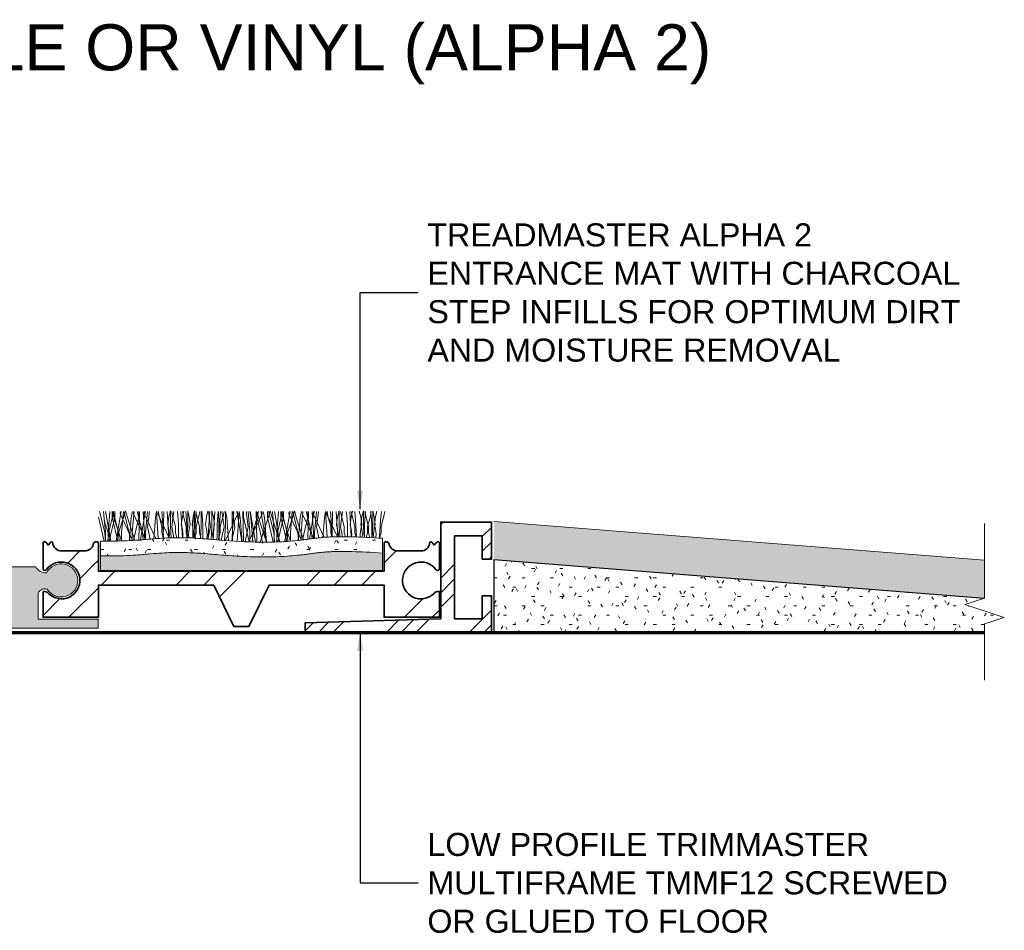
# Model space of a CAD drawing. Header units: millimetres. Extents: x -139 to 131, y -35 to 67.
# Tile 2 of 2: x 24 to 131, y -32 to 67. Entities that reach past the tile are written whole.
import ezdxf

# ---------------------------------------------------------------- set-up
doc = ezdxf.new("R2010")
doc.units = ezdxf.units.MM
for name, color, linetype, lineweight in [('FS-DETAIL', 3, 'Continuous', 35), ('FS-DETAIL-HATCH', 253, 'Continuous', 13), ('FS-DETAIL-THIN', 8, 'Continuous', 18), ('FS-DETAIL-WIDE', 4, 'Continuous', 70), ('FS-TEXT', 7, 'Continuous', 25)]:
    doc.layers.add(name, color=color, linetype=linetype, lineweight=lineweight)
doc.layers.add('FS-DETAIL-THICK', color=2, linetype='Continuous')
doc.styles.add('Arial', font='arial.ttf', dxfattribs={"height": 2.5})
doc.dimstyles.new('Diagonal_2.5mm Arial$7', dxfattribs={"dimtxt": 2.5, "dimasz": 2, "dimexe": 2.5, "dimexo": 5, "dimgap": 1, "dimtad": 0, "dimzin": 0, "dimdsep": 46, "dimtxsty": 'Arial', "dimcen": 2, "dimdle": 4, "dimclrd": 1, "dimclre": 256, "dimclrt": 7, "dimaunit": 1, "dimadec": 0, "dimazin": 0, "dimtfac": 1, "dimtix": 1, "dimtmove": 2, "dimatfit": 3, "dimfxl": 1, "dimtvp": 1, "dimtolj": 1, "dimtzin": 0, "dimarcsym": 0})

# ---------------------------------------------------------------- blocks, each defined once
blk = doc.blocks.new('CARPET_H_PROFILE_ALPHA')
at = {"layer": 'FS-DETAIL-HATCH'}
for p, q in [((-43.78, -55.42), (-44.36, -53.15)), ((-43.73, -55.42), (-43.93, -53.15)), ((-43.63, -53.51), (-43.71, -53.15)), ((-43.44, -55.42), (-43.24, -53.15)), ((-43.39, -55.42), (-42.82, -53.15)), ((-42.99, -53.77), (-42.99, -53.14)), ((-42.69, -54.18), (-42.99, -53.14)), ((-42.32, -55.42), (-42.89, -53.15)), ((-42.72, -53.77), (-42.72, -53.15)), ((-42.13, -53.4), (-42.09, -53.15)), ((-40.82, -56.21), (-42.13, -53.4)), ((-42.08, -53.51), (-42, -53.15)), ((-41.98, -55.42), (-41.78, -53.15)), ((-41.86, -54.18), (-41.54, -53.1)), ((-41.16, -55.42), (-41.73, -53.15)), ((-41.23, -54.18), (-41.54, -53.1)), ((-40.92, -53.81), (-40.79, -53.15)), ((-40.82, -55.42), (-40.62, -53.15)), ((-40.67, -53.4), (-40.63, -53.15)), ((-39.36, -56.19), (-40.67, -53.4)), ((-39.69, -55.42), (-40.27, -53.15)), ((-40.09, -53.77), (-40.09, -53.15)), ((-40.03, -53.15), (-40.09, -56.25)), ((-39.44, -56.2), (-39.63, -53.15)), ((-39.51, -53.4), (-39.47, -53.15)), ((-38.24, -56.1), (-39.51, -53.4)), ((-39.46, -53.51), (-39.37, -53.15)), ((-39.36, -55.42), (-39.16, -53.15)), ((-39.16, -54.82), (-38.93, -53.15)), ((-38.29, -53.81), (-38.17, -53.16)), ((-37.99, -56.08), (-38.17, -53.16)), ((-38.04, -53.4), (-38, -53.13)), ((-36.82, -56.02), (-38.04, -53.4)), ((-37.89, -53.66), (-38, -53.13)), ((-37.62, -53.15), (-37.54, -54.11)), ((-37.4, -53.15), (-37.46, -56.05)), ((-36.83, -56.02), (-37.01, -53.15)), ((-36.84, -53.73), (-36.68, -53.08)), ((-36.68, -53.43), (-36.68, -53.08)), ((-36.53, -54.82), (-36.31, -53.15)), ((-36.43, -53.66), (-36.53, -53.15)), ((-35.91, -53.15), (-35.86, -53.55)), ((-35.37, -56), (-35.54, -53.15)), ((-35.38, -53.73), (-35.23, -53.13)), ((-35.27, -53.66), (-35.37, -53.15)), ((-34.99, -53.15), (-34.92, -54.11)), ((-34.64, -53.73), (-34.8, -53.08)), ((-34.8, -53.43), (-34.8, -53.08)), ((-34.22, -53.73), (-34.06, -53.08)), ((-34.11, -53.15), (-34.16, -53.55)), ((-34.06, -53.43), (-34.06, -53.08)), ((-33.87, -53.15), (-33.94, -54.11)), ((-33.81, -53.66), (-33.91, -53.15)), ((-33.59, -53.66), (-33.48, -53.15)), ((-33.34, -53.43), (-33.34, -53.15)), ((-33.28, -53.15), (-33.23, -53.55)), ((-32.76, -53.73), (-32.61, -53.13)), ((-32.33, -54.82), (-32.55, -53.15)), ((-32.4, -53.15), (-32.48, -54.11)), ((-32.01, -53.73), (-32.18, -53.08)), ((-32.18, -53.43), (-32.18, -53.08)), ((-32.04, -56.2), (-31.85, -53.15)), ((-31.49, -53.15), (-31.54, -53.55)), ((-31.45, -53.15), (-31.39, -56.25)), ((-31.24, -53.15), (-31.31, -54.11)), ((-30.86, -54.82), (-31.08, -53.15)), ((-30.96, -53.66), (-30.86, -53.15)), ((-30.71, -53.43), (-30.71, -53.15)), ((-30.56, -53.81), (-30.69, -53.15)), ((-30.66, -56.21), (-29.35, -53.4)), ((-29.99, -53.15), (-29.93, -56.25)), ((-29.7, -54.82), (-29.92, -53.15)), ((-29.78, -53.15), (-29.85, -54.11)), ((-29.4, -53.51), (-29.48, -53.15)), ((-29.42, -56.36), (-29.23, -53.16)), ((-29.35, -53.4), (-29.39, -53.15)), ((-29.1, -53.81), (-29.23, -53.16)), ((-28.83, -53.15), (-28.76, -56.25)), ((-28.76, -53.77), (-28.76, -53.15)), ((-28.24, -54.82), (-28.46, -53.15)), ((-28.04, -55.42), (-28.24, -53.15)), ((-27.94, -53.81), (-28.07, -53.15)), ((-28.04, -56.21), (-26.72, -53.4)), ((-27.94, -53.51), (-28.02, -53.15)), ((-27.7, -55.42), (-27.12, -53.15)), ((-27.36, -53.15), (-27.3, -56.25)), ((-27.3, -53.77), (-27.3, -53.14)), ((-27, -54.18), (-27.3, -53.14)), ((-26.78, -53.51), (-26.86, -53.15)), ((-26.72, -53.4), (-26.77, -53.15)), ((-26.48, -53.81), (-26.6, -53.15)), ((-26.16, -54.18), (-25.85, -53.1)), ((-26.14, -53.77), (-26.14, -53.15)), ((-25.46, -55.42), (-26.04, -53.15)), ((-25.54, -54.18), (-25.85, -53.1)), ((-25.41, -55.42), (-25.61, -53.15)), ((-25.31, -53.51), (-25.39, -53.15)), ((-25.13, -55.42), (-24.93, -53.15)), ((-25.07, -55.42), (-24.5, -53.15)), ((-24.68, -53.77), (-24.68, -53.14)), ((-24.38, -54.18), (-24.68, -53.14)), ((-24, -55.42), (-24.58, -53.15)), ((-24.4, -53.77), (-24.4, -53.15)), ((-23.81, -53.4), (-23.77, -53.15)), ((-22.5, -56.21), (-23.81, -53.4)), ((-23.76, -53.51), (-23.68, -53.15)), ((-23.66, -55.42), (-23.46, -53.15)), ((-23.54, -54.18), (-23.22, -53.1)), ((-22.84, -55.42), (-23.41, -53.15)), ((-22.91, -54.18), (-23.22, -53.1)), ((-22.6, -53.81), (-22.47, -53.15)), ((-22.5, -55.42), (-22.3, -53.15)), ((-22.35, -53.4), (-22.31, -53.15)), ((-21.38, -55.42), (-21.95, -53.15)), ((-21.77, -53.77), (-21.77, -53.15)), ((-21.71, -53.15), (-21.77, -56.17)), ((-21.13, -56.09), (-21.31, -53.15)), ((-21.19, -53.4), (-21.15, -53.15)), ((-19.99, -55.97), (-21.19, -53.4)), ((-21.14, -53.51), (-21.05, -53.15)), ((-21.04, -55.42), (-20.84, -53.15)), ((-20.84, -54.82), (-20.62, -53.15)), ((-19.97, -53.81), (-19.85, -53.16)), ((-19.68, -55.95), (-19.85, -53.16)), ((-19.73, -53.4), (-19.68, -53.13)), ((-18.55, -55.91), (-19.73, -53.4)), ((-19.58, -53.66), (-19.68, -53.13)), ((-19.3, -53.15), (-19.22, -54.11)), ((-19.09, -53.15), (-19.14, -55.91)), ((-18.52, -55.91), (-18.69, -53.15)), ((-18.53, -53.73), (-18.36, -53.08)), ((-18.36, -53.43), (-18.36, -53.08)), ((-18.11, -53.66), (-18.22, -53.15)), ((-18.21, -54.82), (-17.99, -53.15)), ((-17.59, -53.15), (-17.54, -53.55)), ((-17.05, -55.9), (-17.22, -53.15)), ((-17.06, -53.73), (-16.91, -53.13)), ((-16.95, -53.66), (-17.05, -53.15)), ((-16.67, -53.15), (-16.6, -54.11)), ((-16.03, -53.73), (-16.18, -53.13)), ((-15.9, -53.73), (-15.74, -53.08)), ((-15.74, -53.43), (-15.74, -53.08)), ((-15.49, -53.66), (-15.59, -53.15)), ((-15.5, -53.15), (-15.55, -53.55)), ((-14.98, -53.66), (-14.88, -53.15)), ((-14.96, -53.15), (-14.91, -53.55)), ((-14.73, -53.43), (-14.73, -53.08)), ((-14.57, -53.73), (-14.73, -53.08)), ((-14.44, -53.73), (-14.29, -53.13)), ((-13.79, -53.15), (-13.87, -54.11)), ((-13.52, -53.66), (-13.41, -53.15)), ((-43.85, -56.38), (-44.46, -53.77)), ((-43.13, -56.37), (-43.86, -54.18)), ((-43.15, -56.37), (-43.63, -53.51)), ((-43.32, -56.37), (-42.72, -53.77)), ((-42.39, -56.36), (-42.99, -53.77)), ((-41.97, -56.35), (-42.69, -54.18)), ((-42.58, -56.36), (-41.86, -54.18)), ((-42.56, -56.36), (-42.08, -53.51)), ((-40.53, -56.28), (-41.23, -54.18)), ((-41.12, -56.31), (-40.92, -53.81)), ((-40.68, -56.29), (-40.09, -53.77)), ((-39.91, -56.23), (-39.46, -53.51)), ((-38.48, -56.12), (-38.29, -53.81)), ((-37.59, -54.78), (-37.89, -53.66)), ((-37.54, -54.11), (-37.43, -55.91)), ((-36.96, -54.56), (-36.84, -53.73)), ((-36.68, -54.75), (-36.68, -53.43)), ((-36.13, -54.78), (-36.43, -53.66)), ((-35.86, -53.55), (-35.78, -54.6)), ((-35.49, -54.56), (-35.38, -53.73)), ((-34.97, -54.78), (-35.27, -53.66)), ((-34.92, -54.11), (-34.81, -55.91)), ((-34.8, -54.75), (-34.8, -53.43)), ((-34.52, -54.56), (-34.64, -53.73)), ((-34.33, -54.56), (-34.22, -53.73)), ((-34.16, -53.55), (-34.24, -54.6)), ((-34.06, -54.75), (-34.06, -53.43)), ((-33.94, -54.11), (-34.05, -55.91)), ((-33.89, -54.78), (-33.59, -53.66)), ((-33.51, -54.78), (-33.81, -53.66)), ((-33.34, -54.75), (-33.34, -53.43)), ((-33.23, -53.55), (-33.16, -54.6)), ((-32.87, -54.56), (-32.76, -53.73)), ((-32.48, -54.11), (-32.59, -55.91)), ((-32.18, -54.75), (-32.18, -53.43)), ((-31.9, -54.56), (-32.01, -53.73)), ((-31.54, -53.55), (-31.61, -54.6)), ((-31.31, -54.11), (-31.43, -55.91)), ((-31.26, -54.78), (-30.96, -53.66)), ((-30.71, -54.75), (-30.71, -53.43)), ((-30.36, -56.33), (-30.56, -53.81)), ((-29.85, -54.11), (-29.96, -55.91)), ((-28.92, -56.42), (-29.4, -53.51)), ((-28.89, -56.42), (-29.1, -53.81)), ((-28.14, -56.45), (-28.76, -53.77)), ((-27.45, -56.43), (-27.94, -53.51)), ((-27.73, -56.46), (-27.94, -53.81)), ((-26.67, -56.48), (-27.3, -53.77)), ((-26.24, -56.48), (-27, -54.18)), ((-26.93, -56.48), (-26.16, -54.18)), ((-26.29, -56.43), (-26.78, -53.51)), ((-26.26, -56.48), (-26.48, -53.81)), ((-25.51, -56.47), (-26.14, -53.77)), ((-24.79, -56.44), (-25.54, -54.18)), ((-24.83, -56.43), (-25.31, -53.51)), ((-25.02, -56.45), (-24.4, -53.77)), ((-24.06, -56.4), (-24.68, -53.77)), ((-23.65, -56.37), (-24.38, -54.18)), ((-24.28, -56.41), (-23.54, -54.18)), ((-24.25, -56.41), (-23.76, -53.51)), ((-22.23, -56.23), (-22.91, -54.18)), ((-22.8, -56.29), (-22.6, -53.81)), ((-22.35, -56.24), (-21.77, -53.77)), ((-21.1, -56.08), (-22.33, -53.45)), ((-21.58, -56.15), (-21.14, -53.51)), ((-20.15, -55.99), (-19.97, -53.81)), ((-19.28, -54.78), (-19.58, -53.66)), ((-19.22, -54.11), (-19.11, -55.91)), ((-18.64, -54.56), (-18.53, -53.73)), ((-18.36, -54.75), (-18.36, -53.43)), ((-17.81, -54.78), (-18.11, -53.66)), ((-17.54, -53.55), (-17.46, -54.6)), ((-17.18, -54.56), (-17.06, -53.73)), ((-16.65, -54.78), (-16.95, -53.66)), ((-16.6, -54.11), (-16.49, -55.91)), ((-15.92, -54.56), (-16.03, -53.73)), ((-16.01, -54.56), (-15.9, -53.73)), ((-15.74, -54.75), (-15.74, -53.43)), ((-15.55, -53.55), (-15.63, -54.6)), ((-15.19, -54.78), (-15.49, -53.66)), ((-15.28, -54.78), (-14.98, -53.66)), ((-14.91, -53.55), (-14.84, -54.6)), ((-14.73, -54.75), (-14.73, -53.43)), ((-14.45, -54.56), (-14.57, -53.73)), ((-14.55, -54.56), (-14.44, -53.73)), ((-13.87, -54.11), (-13.98, -55.91)), ((-13.82, -54.78), (-13.52, -53.66)), ((-43.7, -56.38), (-43.78, -55.42)), ((-43.73, -56.38), (-43.73, -55.42)), ((-43.48, -56.37), (-43.39, -55.42)), ((-43.44, -56.37), (-43.44, -55.42)), ((-42.24, -56.36), (-42.32, -55.42)), ((-41.98, -56.35), (-41.98, -55.42)), ((-41.08, -56.31), (-41.16, -55.42)), ((-40.82, -56.3), (-40.82, -55.42)), ((-39.62, -56.21), (-39.69, -55.42)), ((-39.36, -56.19), (-39.36, -55.42)), ((-38.88, -56.15), (-39.16, -54.82)), ((-37.59, -55.46), (-37.59, -54.78)), ((-37.43, -56.05), (-37.59, -55.46)), ((-36.84, -55.08), (-36.96, -54.56)), ((-36.77, -55.61), (-36.84, -55.08)), ((-36.6, -56.01), (-36.68, -54.75)), ((-36.29, -56.01), (-36.53, -54.82)), ((-36.13, -55.46), (-36.13, -54.78)), ((-35.98, -56), (-36.13, -55.46)), ((-35.78, -54.6), (-35.78, -55.8)), ((-35.38, -55.08), (-35.49, -54.56)), ((-35.31, -55.61), (-35.38, -55.08)), ((-34.97, -55.46), (-34.97, -54.78)), ((-34.81, -56.01), (-34.97, -55.46)), ((-34.88, -56.01), (-34.8, -54.75)), ((-34.71, -55.61), (-34.64, -55.08)), ((-34.64, -55.08), (-34.52, -54.56)), ((-34.22, -55.08), (-34.33, -54.56)), ((-34.24, -54.6), (-34.24, -55.8)), ((-34.14, -55.61), (-34.22, -55.08)), ((-33.98, -56.05), (-34.06, -54.75)), ((-34.05, -56.05), (-33.89, -55.46)), ((-33.89, -55.46), (-33.89, -54.78)), ((-33.51, -55.46), (-33.51, -54.78)), ((-33.33, -56.1), (-33.51, -55.46)), ((-33.42, -56.09), (-33.34, -54.75)), ((-33.16, -54.6), (-33.16, -55.8)), ((-32.76, -55.08), (-32.87, -54.56)), ((-32.68, -55.61), (-32.76, -55.08)), ((-32.6, -56.15), (-32.33, -54.82)), ((-32.26, -56.18), (-32.18, -54.75)), ((-32.09, -55.61), (-32.01, -55.08)), ((-32.01, -55.08), (-31.9, -54.56)), ((-31.61, -54.6), (-31.61, -55.8)), ((-31.48, -56.24), (-31.26, -55.46)), ((-31.26, -55.46), (-31.26, -54.78)), ((-31.16, -56.27), (-30.86, -54.82)), ((-30.81, -56.3), (-30.71, -54.75)), ((-30.02, -56.35), (-29.7, -54.82)), ((-28.57, -56.44), (-28.24, -54.82)), ((-28.04, -56.45), (-28.04, -55.42)), ((-27.79, -56.46), (-27.7, -55.42)), ((-25.37, -56.46), (-25.46, -55.42)), ((-25.41, -56.46), (-25.41, -55.42)), ((-25.17, -56.46), (-25.07, -55.42)), ((-25.13, -56.46), (-25.13, -55.42)), ((-23.92, -56.39), (-24, -55.42)), ((-23.66, -56.37), (-23.66, -55.42)), ((-22.76, -56.29), (-22.84, -55.42)), ((-22.5, -56.26), (-22.5, -55.42)), ((-21.31, -56.11), (-21.38, -55.42)), ((-21.04, -56.08), (-21.04, -55.42)), ((-20.59, -56.02), (-20.84, -54.82)), ((-19.28, -55.46), (-19.28, -54.78)), ((-19.15, -55.91), (-19.28, -55.46)), ((-18.53, -55.08), (-18.64, -54.56)), ((-18.45, -55.61), (-18.53, -55.08)), ((-18.29, -55.91), (-18.36, -54.75)), ((-17.99, -55.91), (-18.21, -54.82)), ((-17.81, -55.46), (-17.81, -54.78)), ((-17.69, -55.9), (-17.81, -55.46)), ((-17.46, -54.6), (-17.46, -55.8)), ((-17.06, -55.08), (-17.18, -54.56)), ((-16.99, -55.61), (-17.06, -55.08)), ((-16.65, -55.46), (-16.65, -54.78)), ((-16.52, -55.92), (-16.65, -55.46)), ((-16.1, -55.61), (-16.03, -55.08)), ((-16.03, -55.08), (-15.92, -54.56)), ((-15.9, -55.08), (-16.01, -54.56)), ((-15.83, -55.61), (-15.9, -55.08)), ((-15.66, -55.96), (-15.74, -54.75)), ((-15.63, -54.6), (-15.63, -55.8)), ((-15.42, -55.98), (-15.28, -55.46)), ((-15.28, -55.46), (-15.28, -54.78)), ((-15.19, -55.46), (-15.19, -54.78)), ((-15.04, -56), (-15.19, -55.46)), ((-14.84, -54.6), (-14.84, -55.8)), ((-14.8, -56.01), (-14.73, -54.75)), ((-14.64, -55.61), (-14.57, -55.08)), ((-14.57, -55.08), (-14.45, -54.56)), ((-14.44, -55.08), (-14.55, -54.56)), ((-14.36, -55.61), (-14.44, -55.08)), ((-13.98, -56.05), (-13.82, -55.46)), ((-13.82, -55.46), (-13.82, -54.78)), ((-40.82, -56.3), (-40.82, -56.21)), ((-37.43, -55.91), (-37.44, -56.05)), ((-36.81, -56.02), (-36.77, -55.61)), ((-35.78, -55.8), (-35.78, -56)), ((-35.34, -56), (-35.31, -55.61)), ((-34.81, -55.91), (-34.81, -56.01)), ((-34.67, -56.02), (-34.71, -55.61)), ((-34.24, -55.8), (-34.24, -56.04)), ((-34.18, -56.04), (-34.14, -55.61)), ((-34.05, -55.91), (-34.04, -56.05)), ((-33.16, -55.8), (-33.15, -56.11)), ((-32.73, -56.14), (-32.68, -55.61)), ((-32.59, -55.91), (-32.57, -56.15)), ((-32.03, -56.2), (-32.09, -55.61)), ((-31.61, -55.8), (-31.62, -56.23)), ((-31.43, -55.91), (-31.4, -56.25)), ((-30.66, -56.31), (-30.66, -56.21)), ((-29.96, -55.91), (-29.93, -56.36)), ((-29.93, -56.25), (-29.93, -56.36)), ((-29.43, -56.39), (-29.42, -56.36)), ((-28.76, -56.25), (-28.77, -56.43)), ((-28.04, -56.45), (-28.04, -56.21)), ((-27.46, -56.47), (-27.45, -56.43)), ((-27.3, -56.25), (-27.31, -56.47)), ((-26.3, -56.48), (-26.29, -56.43)), ((-22.5, -56.26), (-22.5, -56.21)), ((-18.48, -55.91), (-18.45, -55.61)), ((-17.46, -55.8), (-17.46, -55.9)), ((-17.01, -55.9), (-16.99, -55.61)), ((-16.49, -55.91), (-16.49, -55.92)), ((-16.07, -55.94), (-16.1, -55.61)), ((-15.86, -55.95), (-15.83, -55.61)), ((-15.63, -55.8), (-15.63, -55.97)), ((-14.84, -55.8), (-14.83, -56.01)), ((-14.6, -56.02), (-14.64, -55.61)), ((-14.4, -56.03), (-14.36, -55.61)), ((-13.98, -55.91), (-13.97, -56.05))]:
    blk.add_line(p, q, dxfattribs=at)

msp = doc.modelspace()

# ---------------------------------------------------------------- hatches: boundary and pattern name
at = {"layer": 'FS-DETAIL-HATCH'}
h = msp.add_hatch(dxfattribs=at)
h.set_pattern_fill('FP_3', color=256, style=0, pattern_type=2)
h.set_pattern_definition([(45, (-1470.885, -3314.3196), (-4.490128, 4.490128), []), (45, (-1469.298, -3314.3196), (9e-16, 8.980256), []), (45, (-1472.472, -3314.3196), (9e-16, 8.980256), [])])
h.paths.add_polyline_path([(54.988, 0), (75.188, 0), (75.188, 4), (74.188, 4), (74.188, 1.5), (71.188, 1.5), (71.188, 10.5), (74.188, 10.5), (74.188, 8), (75.188, 8), (75.188, 12), (69.688, 12), (69.688, 1.519), (54.988, 1.074)], flags=0)
msp.add_hatch(color=256, dxfattribs=at).paths.add_polyline_path([(128.68, 3.752), (128.68, 7.864), (75.439, 12.065), (75.439, 7.953)])
at = {"layer": 'FS-DETAIL-HATCH', "lineweight": 18}
h = msp.add_hatch(dxfattribs=at)
h.set_pattern_fill('FP_1', color=256, style=0, pattern_type=2)
h.set_pattern_definition([(45, (-1441.822, -3330.239), (14.142136, -9e-16), [20, 0]), (45, (-1438.822, -3330.239), (14.142136, -9e-16), [20, 0]), (45, (-1435.822, -3330.239), (14.142136, -9e-16), [20, 0])])
h.paths.add_polyline_path([(48.863, 0.675), (51.05, 5.175), (63.532, 5.175), (63.532, 1.675), (69.532, 1.675), (69.532, 4.475), (69.391, 4.492), (69.25, 4.473), (69.119, 4.421), (69.004, 4.337), (68.913, 4.228), (68.504, 3.927), (68.033, 3.739), (67.529, 3.675), (67.026, 3.74), (66.555, 3.93), (66.147, 4.232), (65.828, 4.628), (65.619, 5.091), (65.534, 5.591), (65.577, 6.097), (65.746, 6.576), (66.031, 6.996), (66.412, 7.332), (66.865, 7.561), (67.361, 7.668), (67.869, 7.646), (68.354, 7.498), (68.787, 7.232), (69.225, 6.791), (69.28, 6.771), (69.338, 6.765), (69.395, 6.773), (69.449, 6.796), (69.495, 6.83), (69.532, 6.875), (69.532, 9.775), (69.475, 9.841), (69.393, 9.872), (69.306, 9.862), (69.268, 9.841), (68.965, 9.505), (68.693, 9.838), (68.624, 9.864), (68.552, 9.852), (68.52, 9.833), (68.477, 9.773), (68.439, 9.535), (68.341, 9.316), (68.189, 9.129), (67.995, 8.988), (67.771, 8.901), (67.532, 8.875), (65.02, 8.875), (64.809, 8.894), (64.608, 8.959), (64.426, 9.068), (64.273, 9.215), (64.156, 9.392), (64.028, 9.742), (63.974, 9.803), (63.906, 9.848), (63.829, 9.874), (63.748, 9.88), (63.668, 9.865), (63.594, 9.831), (63.532, 9.779), (63.532, 6.675), (32.532, 6.675), (32.532, 9.779), (32.47, 9.831), (32.396, 9.865), (32.316, 9.88), (32.235, 9.874), (32.158, 9.848), (32.09, 9.803), (32.036, 9.742), (31.996, 9.657), (31.982, 9.591), (31.908, 9.392), (31.791, 9.215), (31.638, 9.068), (31.456, 8.959), (31.255, 8.894), (31.044, 8.875), (28.532, 8.875), (28.293, 8.901), (28.069, 8.988), (27.875, 9.129), (27.723, 9.316), (27.625, 9.535), (27.587, 9.773), (27.544, 9.833), (27.477, 9.863), (27.404, 9.856), (27.371, 9.838), (27.099, 9.505), (26.796, 9.841), (26.715, 9.872), (26.628, 9.861), (26.589, 9.841), (26.532, 9.775), (26.532, 6.875), (26.569, 6.83), (26.615, 6.796), (26.669, 6.773), (26.726, 6.765), (26.808, 6.779), (26.839, 6.791), (26.907, 6.845), (26.937, 6.878), (27.277, 7.232), (27.71, 7.498), (28.195, 7.646), (28.703, 7.668), (29.199, 7.561), (29.661, 7.324), (30.033, 6.996), (30.318, 6.576), (30.487, 6.097), (30.53, 5.591), (30.445, 5.091), (30.236, 4.628), (29.917, 4.232), (29.509, 3.93), (29.038, 3.74), (28.535, 3.675), (28.031, 3.739), (27.544, 3.939), (27.151, 4.228), (27.06, 4.337), (26.907, 4.436), (26.814, 4.473), (26.673, 4.492), (26.532, 4.475), (26.532, 1.675), (32.532, 1.675), (32.532, 5.175), (45.05, 5.175), (47.237, 0.675)], flags=0)
at = {"layer": 'FS-DETAIL-HATCH'}
h = msp.add_hatch(dxfattribs=at)
h.set_pattern_fill('FP_4', color=256, style=0, pattern_type=2)
h.set_pattern_definition([(0, (-1470.8848, -3314.3196), (4.064, 1.016), [0.335, -2.713, 0.335, -2.713, -16.256]), (0, (-1470.8848, -3314.3196), (4.064, 1.016), [-6.096, 0.335, -5.761, 0.335, -2.713, -7.112]), (0, (-1470.8848, -3314.3196), (4.064, 1.016), [-15.24, 0.335, -1.697, 0.335, -4.745]), (120, (-1469.3608, -3313.8116), (-2.9118818, 3.01152724), [0.335, -2.713, 0.335, -2.713, -16.256]), (120, (-1469.3608, -3313.8116), (-2.9118818, 3.01152724), [-6.096, 0.335, -5.761, 0.335, -2.713, -7.112]), (120, (-1469.3608, -3313.8116), (-2.9118818, 3.01152724), [-15.24, 0.335, -1.697, 0.335, -4.745]), (240, (-1468.8528, -3311.7796), (-1.1521182, -4.02752724), [0.335, -2.713, 0.335, -2.713, -16.256]), (240, (-1468.8528, -3311.7796), (-1.1521182, -4.02752724), [-6.096, 0.335, -5.761, 0.335, -2.713, -7.112]), (240, (-1468.8528, -3311.7796), (-1.1521182, -4.02752724), [-15.24, 0.335, -1.697, 0.335, -4.745])])
h.paths.add_polyline_path([(50.704, 8.224), (51.863, 8.248), (53.011, 8.308), (54.14, 8.403), (55.24, 8.532), (56.376, 8.683), (57.863, 8.797), (60.071, 8.806), (63.368, 8.644), (63.368, 10.247), (60.071, 10.409), (57.863, 10.4), (56.376, 10.286), (55.24, 10.136), (54.14, 10.006), (53.011, 9.911), (51.863, 9.851), (50.704, 9.827), (49.546, 9.838), (48.399, 9.877), (47.275, 9.938), (45.139, 10.1), (43.151, 10.253), (42.196, 10.3), (41.237, 10.315), (40.23, 10.294), (39.129, 10.233), (36.614, 10.037), (35.272, 9.965), (33.953, 9.937), (32.78, 9.933), (32.78, 8.329), (33.953, 8.333), (35.272, 8.362), (36.614, 8.434), (39.129, 8.63), (40.23, 8.691), (41.237, 8.711), (42.196, 8.696), (43.151, 8.65), (45.139, 8.497), (47.275, 8.335), (48.399, 8.273), (49.546, 8.234)], flags=0)
for points in [[(32.78, 6.751), (63.368, 6.751), (63.368, 8.644), (61.183, 8.751), (57.271, 8.751), (56.376, 8.683), (55.24, 8.532), (54.14, 8.403), (53.011, 8.308), (51.863, 8.248), (50.704, 8.224), (49.546, 8.234), (48.399, 8.273), (47.275, 8.335), (45.139, 8.497), (43.151, 8.65), (42.196, 8.696), (41.237, 8.711), (40.23, 8.691), (39.129, 8.63), (36.614, 8.434), (35.272, 8.362), (33.782, 8.333), (32.78, 8.329)], [(15.495, 0.484), (32.503, 0.484), (32.503, 1.484), (25.999, 1.484), (25.999, 4.307), (26.101, 4.471), (26.24, 4.605), (26.406, 4.702), (26.592, 4.756), (26.785, 4.763), (26.973, 4.723), (27.256, 4.376), (27.615, 4.109), (28.03, 3.939), (28.473, 3.877), (28.918, 3.926), (29.337, 4.084), (29.704, 4.34), (29.997, 4.679), (30.196, 5.08), (30.29, 5.528), (30.274, 5.965), (30.147, 6.395), (29.919, 6.78), (29.602, 7.096), (29.217, 7.324), (28.787, 7.45), (28.339, 7.466), (27.902, 7.371), (27.501, 7.171), (27.163, 6.878), (26.907, 6.51), (26.626, 6.518), (26.356, 6.592), (26.11, 6.728), (25.904, 6.918), (25.748, 7.151), (22.251, 7.151), (22.095, 6.918), (21.888, 6.728), (21.643, 6.592), (21.372, 6.518), (21.092, 6.51), (20.836, 6.878), (20.498, 7.171), (20.097, 7.371), (19.659, 7.466), (19.212, 7.45), (18.782, 7.324), (18.397, 7.096), (18.08, 6.78), (17.851, 6.395), (17.725, 5.965), (17.708, 5.518), (17.802, 5.08), (18.002, 4.679), (18.294, 4.34), (18.662, 4.084), (19.081, 3.926), (19.526, 3.877), (19.969, 3.939), (20.383, 4.109), (20.743, 4.376), (21.025, 4.723), (21.214, 4.763), (21.407, 4.756), (21.592, 4.702), (21.759, 4.605), (21.898, 4.471), (21.999, 4.307), (21.999, 1.484), (15.495, 1.484), (15.495, 1.399)]]:
    msp.add_hatch(color=256, dxfattribs=at).paths.add_polyline_path(points, flags=0)
h = msp.add_hatch(dxfattribs=at)
h.set_pattern_fill('FP_2', color=256, style=0, pattern_type=2)
h.set_pattern_definition([(0, (-1470.8848, -3314.3196), (4.064, 1.016), [0.335, -2.713, 0.335, -2.713, -16.256]), (0, (-1470.8848, -3314.3196), (4.064, 1.016), [-6.096, 0.335, -5.761, 0.335, -2.713, -7.112]), (0, (-1470.8848, -3314.3196), (4.064, 1.016), [-15.24, 0.335, -1.697, 0.335, -4.745]), (120, (-1469.3608, -3313.8116), (-2.9118818, 3.01152724), [0.335, -2.713, 0.335, -2.713, -16.256]), (120, (-1469.3608, -3313.8116), (-2.9118818, 3.01152724), [-6.096, 0.335, -5.761, 0.335, -2.713, -7.112]), (120, (-1469.3608, -3313.8116), (-2.9118818, 3.01152724), [-15.24, 0.335, -1.697, 0.335, -4.745]), (240, (-1468.8528, -3311.7796), (-1.1521182, -4.02752724), [0.335, -2.713, 0.335, -2.713, -16.256]), (240, (-1468.8528, -3311.7796), (-1.1521182, -4.02752724), [-6.096, 0.335, -5.761, 0.335, -2.713, -7.112]), (240, (-1468.8528, -3311.7796), (-1.1521182, -4.02752724), [-15.24, 0.335, -1.697, 0.335, -4.745])])
h.paths.add_polyline_path([(126.54, 0.016), (128.68, 0.016), (128.68, 0.97), (130.82, 1.665), (126.54, 3.056), (128.68, 3.752), (75.439, 7.953), (75.439, 0.016), (99.246, 0)])

# ---------------------------------------------------------------- linework, layer by layer
at = {"layer": 'FS-DETAIL'}
msp.add_lwpolyline([(74.188, 4), (74.188, 1.5), (71.188, 1.5), (71.188, 10.5), (74.188, 10.5), (74.188, 8), (75.188, 8), (75.188, 12), (69.688, 12), (69.688, 1.519), (54.988, 1.074), (54.988, 0), (75.188, 0), (75.188, 4)], close=True, dxfattribs=at)
at = {"layer": 'FS-DETAIL', "flags": 128}
msp.add_lwpolyline([(26.532, 4.475), (26.532, 1.675), (32.532, 1.675), (32.532, 5.175), (45.05, 5.175), (47.237, 0.675), (48.863, 0.675), (51.05, 5.175), (63.532, 5.175), (63.532, 1.675), (69.532, 1.675), (69.532, 4.475, 0.3215119), (68.913, 4.228, -2.6436192), (69.139, 6.866, 0.5370451), (69.532, 6.875), (69.532, 9.775, 0.609352), (69.21, 9.776), (68.965, 9.505), (68.74, 9.782, 0.667183), (68.477, 9.773, -0.4118059), (67.532, 8.875), (65.02, 8.875, -0.3507355), (64.082, 9.591, 0.6495569), (63.532, 9.779), (63.532, 6.675), (32.532, 6.675), (32.532, 9.779, 0.6495569), (31.982, 9.591, -0.3507355), (31.044, 8.875), (28.532, 8.875, -0.4118059), (27.587, 9.773, 0.667183), (27.324, 9.782), (27.099, 9.505), (26.854, 9.776, 0.609352), (26.532, 9.775), (26.532, 6.875, 0.5370451), (26.925, 6.866, -2.6436192), (27.151, 4.228, 0.3215119)], format="xyb", close=True, dxfattribs=at)
at = {"layer": 'FS-DETAIL-THICK'}
for q in [(75.439, 0.016), (128.68, 3.752)]:
    msp.add_line((75.439, 7.953), q, dxfattribs=at)
at = {"layer": 'FS-DETAIL-THIN'}
for p, q in [((128.68, 7.864), (75.439, 12.065)), ((32.78, 9.933), (32.78, 8.329)), ((63.368, 8.644), (63.368, 10.247)), ((63.368, 6.751), (63.368, 8.644)), ((32.78, 8.329), (32.78, 6.751)), ((75.439, 7.953), (128.512, 3.765)), ((32.78, 6.751), (63.368, 6.751)), ((75.439, 0.016), (128.68, 0.016))]:
    msp.add_line(p, q, dxfattribs=at)
msp.add_lwpolyline([(128.68, 11.852), (128.68, 3.752), (126.54, 3.056), (130.82, 1.665), (128.68, 0.97), (128.68, -5.143)], dxfattribs=at)
msp.add_lwpolyline([(21.092, 6.51, 3.7564264), (21.025, 4.723, -0.3836815), (21.999, 4.307), (21.999, 1.484), (15.495, 1.484), (15.495, 0.484), (32.503, 0.484), (32.503, 1.484), (25.999, 1.484), (25.999, 4.307, -0.3836815), (26.973, 4.723, 3.7564264), (26.907, 6.51, -0.306695), (25.748, 7.151), (22.251, 7.151, -0.306695)], format="xyb", close=True, dxfattribs=at)
for points, knots in [([(63.368, 10.247), (62.088, 10.33), (60.423, 10.414), (59.014, 10.427), (58.334, 10.414), (57.856, 10.401), (57.423, 10.381), (57.047, 10.353), (56.76, 10.326), (56.54, 10.303), (56.375, 10.286), (56.109, 10.258), (55.826, 10.219), (55.514, 10.172), (55.241, 10.135), (54.962, 10.101), (54.599, 10.056), (53.959, 9.984), (52.636, 9.874), (49.933, 9.776), (47.223, 9.927), (45.132, 10.101), (44.124, 10.185), (43.147, 10.257), (42.196, 10.305), (41.245, 10.321), (40.246, 10.301), (39.15, 10.24), (38.13, 10.155), (37.274, 10.086), (36.396, 10.02), (35.272, 9.956), (33.923, 9.934), (33.147, 9.93), (32.78, 9.933)], [0, 0, 0, 0, 0.0416667, 0.0625, 0.0729167, 0.0833333, 0.09375, 0.1041667, 0.1145833, 0.1197917, 0.125, 0.1302083, 0.1458333, 0.15625, 0.1666667, 0.1770833, 0.1875, 0.2083333, 0.25, 0.3333333, 0.5, 0.5416667, 0.5833333, 0.625, 0.6666667, 0.7083333, 0.75, 0.7916667, 0.8333333, 0.8541667, 0.875, 0.9166667, 0.9583333, 1, 1, 1, 1]), ([(32.78, 8.329), (33.147, 8.327), (33.923, 8.331), (35.272, 8.353), (36.396, 8.416), (37.274, 8.482), (38.13, 8.552), (39.15, 8.637), (40.611, 8.718), (42.194, 8.717), (43.787, 8.61), (45.133, 8.497), (46.178, 8.41), (47.269, 8.332), (48.395, 8.27), (49.544, 8.23), (51.092, 8.214), (52.635, 8.27), (53.959, 8.38), (54.599, 8.452), (54.962, 8.497), (55.241, 8.532), (55.514, 8.569), (55.782, 8.609), (56.061, 8.648), (56.319, 8.678), (56.54, 8.7), (56.76, 8.722), (57.047, 8.749), (57.423, 8.778), (57.856, 8.798), (58.334, 8.811), (59.014, 8.823), (60.423, 8.811), (62.088, 8.727), (63.368, 8.644)], [0, 0, 0, 0, 0.0416667, 0.0833333, 0.125, 0.1458333, 0.1666667, 0.2083333, 0.25, 0.3333333, 0.4166667, 0.4583333, 0.5, 0.5416667, 0.5833333, 0.625, 0.6666667, 0.75, 0.7916667, 0.8125, 0.8229167, 0.8333333, 0.84375, 0.8541667, 0.8645833, 0.875, 0.8802083, 0.8854167, 0.8958333, 0.90625, 0.9166667, 0.9270833, 0.9375, 0.9583333, 1, 1, 1, 1])]:
    msp.add_open_spline(points, degree=3, knots=knots, dxfattribs=at)
at = {"layer": 'FS-DETAIL-WIDE', "lineweight": 70}
msp.add_line((128.68, 0), (-128.68, 0), dxfattribs=at)

# ---------------------------------------------------------------- block references
at = {"layer": 'FS-DETAIL-HATCH'}
msp.add_blockref('CARPET_H_PROFILE_ALPHA', (77.025, 66.31), dxfattribs=at)

# ---------------------------------------------------------------- texts
at = {"color": 50, "insert": (86.719, 25.722), "char_height": 2.5, "attachment_point": 7, "style": 'Arial'}
msp.add_mtext('\\A1;', dxfattribs=at)
at = {"layer": 'FS-TEXT', "insert": (-104.72, 62.78), "char_height": 5, "width": 209.24255, "attachment_point": 4, "line_spacing_factor": 0.938532, "style": 'Arial', "bg_fill": 3, "box_fill_scale": 1.25, "bg_fill_color": 0, "bg_fill_transparency": 0}
msp.add_mtext('{\\C7;DETAIL 2: REBATED WITH CARPET TILE OR VINYL (ALPHA 2)}', dxfattribs=at)
at = {"layer": 'FS-TEXT', "char_height": 2.5, "attachment_point": 4, "style": 'Arial'}
for s, insert in [('TREADMASTER ALPHA 2\\PENTRANCE MAT WITH CHARCOAL\\PSTEP INFILLS FOR OPTIMUM DIRT\\PAND MOISTURE REMOVAL', (68.232, 36.907)), ('LOW PROFILE TRIMMASTER\\PMULTIFRAME TMMF12 SCREWED\\POR GLUED TO FLOOR', (68.232, -27.16))]:
    msp.add_mtext(s, dxfattribs=dict(at, insert=insert))

# ---------------------------------------------------------------- leaders
at = {"layer": 'FS-TEXT', "annotation_type": 0, "has_hookline": 1, "hookline_direction": 0}
for points, text_width in [([(60.921, 13.404), (60.921, 36.907), (67.232, 36.907)], 57.597), ([(60.921, 0), (60.921, -27.16), (67.232, -27.16)], 56.018)]:
    msp.add_leader(points, dimstyle='Diagonal_2.5mm Arial$7', override={"dimscale": 0}, dxfattribs=dict(at, text_width=text_width))

doc.saveas('drawing.dxf')
